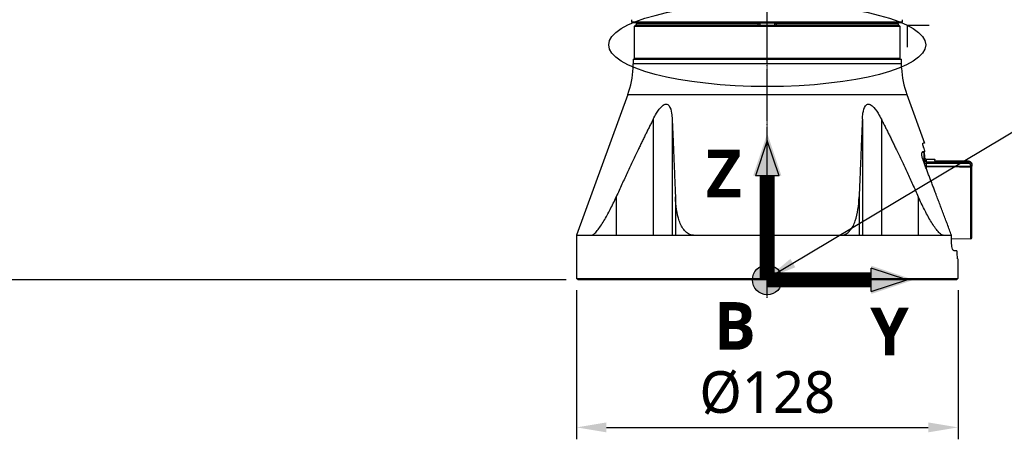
# Model space of a CAD drawing. Header units: millimetres. Extents: x 0 to 3390, y 0 to 1680.
# Tile 80 of 194: x 881 to 1212, y 362 to 503. Entities that reach past the tile are written whole.
import ezdxf

# ---------------------------------------------------------------- set-up
doc = ezdxf.new("R2010")
doc.units = ezdxf.units.MM
doc.header["$LTSCALE"] = 0.2
doc.linetypes.add('CENTER2', pattern=[1.125, 0.75, -0.125, 0.125, -0.125])
for name, color, linetype in [('02_Center Line', 1, 'CENTER2'), ('07_Special Line2', 76, 'Continuous'), ('12_Before Rev.Num.', 5, 'Continuous'), ('13_After Rev.Num.', 6, 'Continuous')]:
    doc.layers.add(name, color=color, linetype=linetype)
doc.layers.add('14_Mark', color=7, linetype='Continuous', true_color=0xe03c31)
doc.styles.add('Rainbow-4.0 Style', font='malgunsl.ttf')
doc.styles.add('Rainbow-5.0 Style', font='malgunsl.ttf')
doc.dimstyles.new('Rainbow-4.0 Style', dxfattribs={"dimtxt": 3.5, "dimasz": 2.5, "dimexe": 1, "dimexo": 1, "dimgap": 1, "dimtad": 1, "dimdsep": 46, "dimtxsty": 'Rainbow-4.0 Style', "dimcen": 0, "dimclrd": 251, "dimclre": 251, "dimclrt": 7, "dimazin": 3, "dimtp": 0.1, "dimtm": 0.1, "dimtfac": 0.61, "dimtmove": 0, "dimatfit": 3, "dimfxl": 1, "dimlwd": -1, "dimlwe": -1, "dimarcsym": 1})

# ---------------------------------------------------------------- blocks, each defined once
blk = doc.blocks.new('A$Cbf9293de')
for p, q in [((-45.4, 86.5), (-45.4, 87.3)), ((45.4, 86.5), (-45.4, 86.5)), ((-45.2, 86.3), (-45.4, 86.5)), ((-45.2, 86.3), (45.2, 86.3)), ((-39.05, 85.9), (-39.08, 86.3)), ((-37.38, 85.9), (-37.41, 86.3)), ((-32.16, 85.9), (-32.12, 86.3)), ((-30.95, 85.9), (-30.99, 86.3)), ((-29.8, 86.3), (-30, 86.1)), ((-26.41, 86.1), (-30, 86.1)), ((-30, 85.9), (-30, 86.1)), ((-26.39, 85.9), (-26.43, 86.3)), ((-21.17, 85.9), (-21.14, 86.3)), ((-9.05, 86.1), (-21.16, 86.1)), ((-9.04, 85.9), (-9.07, 86.3)), ((-3.81, 85.9), (-3.78, 86.3)), ((10.03, 86.1), (-3.8, 86.1)), ((10.04, 85.9), (10.01, 86.3)), ((15.26, 85.9), (15.3, 86.3)), ((25.72, 86.1), (15.28, 86.1)), ((25.73, 85.9), (25.7, 86.3)), ((30.95, 85.9), (30.99, 86.3)), ((32.16, 85.9), (32.12, 86.3)), ((33.83, 85.9), (33.79, 86.3)), ((39.05, 85.9), (39.08, 86.3)), ((45.2, 86.3), (45.4, 86.5)), ((45.4, 86.5), (45.4, 87.3)), ((-44.5, 85.1), (-44.3, 85.3)), ((-44.5, 74.3), (-44.5, 85.1)), ((-44.5, 85.1), (44.5, 85.1)), ((44.3, 85.3), (-44.3, 85.3)), ((-44.3, 85.3), (-44.3, 85.3)), ((-2.5, 85.9), (-44, 85.9)), ((-44, 85.9), (-44, 85.3)), ((-3.03, 85.3), (-3.03, 85.9)), ((-2.5, 85.9), (-2.5, 85.3)), ((44, 85.9), (2.5, 85.9)), ((2.5, 85.3), (2.5, 85.9)), ((3.03, 85.9), (3.03, 85.3)), ((44, 85.3), (44, 85.9)), ((44.3, 85.3), (44.3, 85.3)), ((44.3, 85.3), (44.5, 85.1)), ((44.5, 85.1), (44.5, 74.3)), ((-44.99, 74.1), (44.99, 74.1)), ((-44.99, 74.1), (-44.99, 72.49)), ((44.5, 74.3), (-44.5, 74.3)), ((-44.3, 74.1), (-44.5, 74.3)), ((-44.3, 74.1), (-44.3, 74.1)), ((44.5, 74.3), (44.3, 74.1)), ((44.3, 74.1), (44.3, 74.1)), ((44.99, 72.49), (44.99, 74.1)), ((-45.04, 71), (-45.03, 71)), ((44.99, 72.49), (-44.99, 72.49)), ((45.04, 71), (45.03, 71)), ((-46.81, 62.23), (-64, 15)), ((-46.81, 62.23), (46.81, 62.23)), ((46.81, 62.23), (52.75, 45.9)), ((-38.28, 53.9), (-38.28, 15)), ((-31.92, 53.9), (-31.92, 15)), ((31.92, 53.9), (31.92, 15)), ((38.28, 53.9), (38.28, 15)), ((52.75, 45.9), (52.26, 45.9)), ((51.99, 42.85), (52.55, 42.85)), ((52.65, 42.9), (52.11, 42.9)), ((52.4, 39.85), (52.55, 39.85)), ((52.55, 42.85), (52.55, 39.47)), ((52.55, 39.85), (52.8, 39.85)), ((52.8, 38.81), (52.8, 42.6)), ((52.8, 41.9), (52.8, 41.9)), ((53.3, 40.45), (53.3, 38.2)), ((53.3, 40.45), (56.17, 40.45)), ((56.3, 39.86), (56.17, 40.45)), ((56.38, 39.87), (56.27, 40.37)), ((67.5, 39.86), (56.3, 39.86)), ((56.32, 39.87), (67.5, 39.87)), ((67.5, 39.17), (67.5, 39.87)), ((52.8, 39.17), (67.5, 39.17)), ((53.3, 39.64), (67.5, 39.64)), ((53.3, 38.2), (68.2, 38.11)), ((53.3, 37.92), (53.3, 38.2)), ((53.3, 38.2), (53.3, 38.2)), ((53.3, 37.92), (53.3, 37.51)), ((68.7, 38.42), (68.2, 38.42)), ((68.2, 38.11), (68.2, 38.42)), ((68.2, 38.11), (68.7, 38.11)), ((68.2, 38.11), (68.2, 37.84)), ((68.2, 37.84), (68.2, 13.73)), ((68.5, 39.09), (68.5, 39.09)), ((68.68, 38.61), (68.68, 38.61)), ((68.7, 38.61), (68.7, 38.11)), ((68.7, 14.23), (68.7, 37.38)), ((-50.68, 27.86), (-50.68, 15)), ((-30.83, 27.86), (-30.83, 15)), ((30.83, 27.86), (30.83, 15)), ((50.68, 27.86), (50.68, 15)), ((-64, 15), (61.82, 15)), ((-64, 15), (-64, 0.5)), ((61.82, 12.8), (61.82, 15)), ((68.2, 13.73), (61.82, 13.7)), ((62.55, 9.8), (63.57, 9.8)), ((63.9, 7), (64, 7)), ((64, 7), (64, 0.5)), ((-64, 0.5), (64, 0.5)), ((-63.5, 0), (-64, 0.5)), ((63.5, 0), (-63.5, 0)), ((63.5, 0), (64, 0.5))]:
    blk.add_line(p, q)
for centre, radius, start, end in [((-75, 72.49), 30, 340, 357.1495), ((75, 72.49), 30, 182.8505, 200), ((52.55, 42.6), 0.25, 0, 90), ((53.3, 40.95), 0.5, 180, 270), ((68.2, 14.23), 0.5, 270.3, 0)]:
    blk.add_arc(centre, radius, start, end)
for centre, major_axis, ratio, start_param, end_param in [((53.3, 40.11), (-0.5, 0), 0.942375, 0, 1.570796), ((53.3, 38.2), (-0.001, -0.3), 0.005236, 4.712411, 5.858953), ((68.2, 37.38), (0.5, 0), 0.910228, 0, 1.56556)]:
    blk.add_ellipse(centre, major_axis=major_axis, ratio=ratio, start_param=start_param, end_param=end_param)
for points in [[(-45.03, 71), (-45, 71.53), (-44.99, 72.02), (-44.99, 72.49)], [(45.03, 71), (45.01, 71.48), (44.99, 71.98), (44.99, 72.49)], [(68.2, 37.84), (63.23, 37.86), (58.27, 37.89), (53.3, 37.92)]]:
    blk.add_open_spline(points, degree=3)
for points, knots in [([(-38.28, 53.9), (-37.93, 54.59), (-37.56, 55.26), (-36.62, 56.79), (-35.91, 57.79), (-34.99, 58.55), (-34.78, 58.7), (-34.35, 58.91), (-34.13, 58.96), (-33.75, 58.96), (-33.56, 58.91), (-33.22, 58.7), (-33.07, 58.55), (-32.5, 57.79), (-32.25, 56.79), (-32.01, 55.26), (-31.95, 54.59), (-31.92, 53.9)], [5.94731, 5.94731, 5.94731, 5.94731, 6.173452, 6.173452, 6.488343, 6.488343, 6.569799, 6.569799, 6.651255, 6.651255, 6.732711, 6.732711, 6.814167, 6.814167, 7.129058, 7.129058, 7.355201, 7.355201, 7.355201, 7.355201]), ([(31.92, 53.9), (31.95, 54.59), (32.01, 55.26), (32.25, 56.79), (32.5, 57.79), (33.07, 58.55), (33.22, 58.7), (33.56, 58.91), (33.75, 58.96), (34.13, 58.96), (34.35, 58.91), (34.78, 58.7), (34.99, 58.55), (35.91, 57.79), (36.62, 56.79), (37.56, 55.26), (37.93, 54.59), (38.28, 53.9)], [5.94731, 5.94731, 5.94731, 5.94731, 6.173452, 6.173452, 6.488343, 6.488343, 6.569799, 6.569799, 6.651255, 6.651255, 6.732711, 6.732711, 6.814167, 6.814167, 7.129058, 7.129058, 7.355201, 7.355201, 7.355201, 7.355201]), ([(52.5, 44.3), (52.47, 44.4), (52.44, 44.5), (52.33, 44.88), (52.27, 45.13), (52.21, 45.51), (52.19, 45.67), (52.2, 45.86), (52.23, 45.9), (52.26, 45.9)], [0.7858209, 0.7858209, 0.7858209, 0.7858209, 0.818453, 0.818453, 0.907931, 0.907931, 0.9932976, 0.9932976, 1.0673989, 1.0673989, 1.0673989, 1.0673989]), ([(52.5, 44.3), (52.53, 44.2), (52.56, 44.11), (52.65, 43.78), (52.7, 43.56), (52.75, 43.22), (52.76, 43.08), (52.72, 42.93), (52.69, 42.9), (52.65, 42.9)], [0.0496334, 0.0496334, 0.0496334, 0.0496334, 0.0785278, 0.0785278, 0.1570556, 0.1570556, 0.2339581, 0.2339581, 0.2951895, 0.2951895, 0.2951895, 0.2951895]), ([(52.38, 39.9), (52.34, 40.01), (52.3, 40.12), (52.14, 40.59), (52.03, 40.97), (51.88, 41.67), (51.84, 41.98), (51.84, 42.46), (51.87, 42.66), (51.97, 42.86), (52.04, 42.9), (52.11, 42.9)], [0.9313581, 0.9313581, 0.9313581, 0.9313581, 0.9657055, 0.9657055, 1.0799232, 1.0799232, 1.194141, 1.194141, 1.3075758, 1.3075758, 1.3935784, 1.3935784, 1.3935784, 1.3935784]), ([(52.8, 41.9), (52.8, 41.78), (52.8, 41.67), (52.8, 41.47), (52.8, 41.39), (52.8, 41.33)], [0, 0, 0, 0, 0.0495129, 0.0495129, 0.1012442, 0.1012442, 0.1012442, 0.1012442]), ([(52.8, 41.87), (52.8, 41.77), (52.8, 41.67), (52.8, 41.48), (52.8, 41.4), (52.8, 41.34)], [0.00309239, 0.00309239, 0.00309239, 0.00309239, 0.04848386, 0.04848386, 0.09896851, 0.09896851, 0.09896851, 0.09896851]), ([(56.17, 40.45), (56.18, 40.45), (56.19, 40.45), (56.22, 40.44), (56.23, 40.44), (56.24, 40.42), (56.25, 40.42), (56.26, 40.4), (56.27, 40.39), (56.27, 40.37), (56.27, 40.37), (56.27, 40.37)], [0, 0, 0, 0, 0.00319076, 0.00319076, 0.00644344, 0.00644344, 0.0096939, 0.0096939, 0.01294444, 0.01294444, 0.01355583, 0.01355583, 0.01355583, 0.01355583]), ([(56.3, 39.86), (56.3, 39.86), (56.3, 39.86), (56.31, 39.87), (56.32, 39.87), (56.32, 39.87)], [-0.016686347, -0.016686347, -0.016686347, -0.016686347, -0.015875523, -0.015875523, -0.012771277, -0.012771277, -0.012771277, -0.012771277]), ([(67.5, 39.87), (67.62, 39.87), (67.75, 39.85), (67.98, 39.77), (68.1, 39.71), (68.3, 39.56), (68.39, 39.46), (68.54, 39.25), (68.6, 39.13), (68.66, 38.95), (68.67, 38.9), (68.68, 38.84)], [0, 0, 0, 0, 0.0366318, 0.0366318, 0.0744159, 0.0744159, 0.1126989, 0.1126989, 0.1523139, 0.1523139, 0.1692651, 0.1692651, 0.1692651, 0.1692651]), ([(67.5, 39.87), (67.62, 39.87), (67.75, 39.85), (67.99, 39.77), (68.1, 39.71), (68.3, 39.55), (68.39, 39.46), (68.54, 39.25), (68.6, 39.12), (68.68, 38.87), (68.7, 38.74), (68.7, 38.61)], [0, 0, 0, 0, 0.0372328, 0.0372328, 0.0749105, 0.0749105, 0.1132992, 0.1132992, 0.153079, 0.153079, 0.1918814, 0.1918814, 0.1918814, 0.1918814]), ([(67.5, 39.86), (67.66, 39.86), (67.82, 39.83), (67.97, 39.76), (68.12, 39.7), (68.25, 39.6), (68.36, 39.49), (68.47, 39.37), (68.55, 39.23), (68.61, 39.08), (68.67, 38.93), (68.7, 38.77), (68.7, 38.61)], [-1, -1, -1, -1, -0.75, -0.75, -0.75, -0.5, -0.5, -0.5, -0.25, -0.25, -0.25, 0, 0, 0, 0]), ([(53.3, 38.2), (53.23, 38.2), (53.15, 38.2), (53.09, 38.21), (53.07, 38.21), (53.05, 38.21), (53.03, 38.22)], [-1, -1, -1, -1, -0.75, -0.75, -0.75, -0.659867, -0.659867, -0.659867, -0.659867]), ([(53.3, 37.92), (53.26, 37.92), (53.21, 37.93), (53.15, 37.94), (53.13, 37.95)], [0, 0, 0, 0, 0.01020783, 0.01703344, 0.01703344, 0.01703344, 0.01703344]), ([(67.5, 39.64), (67.54, 39.64), (67.62, 39.64), (67.74, 39.61), (67.86, 39.59), (67.94, 39.55), (67.97, 39.54), (67.99, 39.53), (68.06, 39.5), (68.1, 39.48), (68.2, 39.42), (68.29, 39.35), (68.36, 39.27), (68.49, 39.13), (68.57, 38.99), (68.61, 38.87), (68.73, 38.59), (68.7, 38.43), (68.7, 38.42)], [-1, -1, -1, -1, -0.875, -0.875, -0.875, -0.7531665, -0.7531665, -0.7531665, -0.6774673, -0.6774673, -0.6774673, -0.5, -0.5, -0.5, -0.3512367, -0.3512367, -0.3512367, -0.0000001, -0.0000001, -0.0000001, -0.0000001]), ([(67.5, 39.17), (67.52, 39.17), (67.58, 39.16), (67.65, 39.15), (67.72, 39.13), (67.77, 39.1), (67.82, 39.08), (67.88, 39.04), (67.93, 39), (67.99, 38.94), (68.05, 38.87), (68.09, 38.81), (68.12, 38.75), (68.15, 38.7), (68.17, 38.64), (68.18, 38.57), (68.2, 38.5), (68.2, 38.44), (68.2, 38.42)], [0, 0, 0, 0, 0.0074476, 0.0168053, 0.0221929, 0.0280387, 0.033538, 0.0387033, 0.0480235, 0.0559998, 0.0639175, 0.0733644, 0.0786622, 0.0843356, 0.0905816, 0.0962476, 0.1057698, 0.1128351, 0.1128351, 0.1128351, 0.1128351]), ([(68.7, 37.38), (68.7, 37.44), (68.7, 37.55), (68.7, 37.68), (68.7, 37.68), (68.7, 37.68), (68.7, 37.68), (68.7, 37.68), (68.7, 37.74), (68.7, 37.88), (68.7, 37.94), (68.7, 38.01), (68.7, 38.11)], [0, 0, 0, 0, 0.499965, 0.499965, 0.499965, 0.500055, 0.500055, 0.500055, 0.75, 0.75, 0.75, 1, 1, 1, 1]), ([(-59.03, 15), (-58.78, 15), (-58.46, 15.15), (-57.76, 15.71), (-57.39, 16.11), (-56.31, 17.41), (-55.54, 18.57), (-54.06, 21.04), (-53.34, 22.37), (-52.02, 24.95), (-51.34, 26.38), (-50.68, 27.86)], [-3.409345, -3.409345, -3.409345, -3.409345, -3.216288, -3.216288, -3.023232, -3.023232, -2.605504, -2.605504, -2.187775, -2.187775, -1.726801, -1.726801, -1.726801, -1.726801]), ([(-24.74, 15), (-25.33, 15), (-25.92, 15.15), (-26.96, 15.71), (-27.4, 16.11), (-28.54, 17.41), (-29.11, 18.57), (-29.96, 21.04), (-30.25, 22.37), (-30.65, 24.95), (-30.78, 26.38), (-30.83, 27.86)], [3.409345, 3.409345, 3.409345, 3.409345, 3.602401, 3.602401, 3.795458, 3.795458, 4.213186, 4.213186, 4.630915, 4.630915, 5.091889, 5.091889, 5.091889, 5.091889]), ([(24.74, 15), (25.33, 15), (25.92, 15.15), (26.96, 15.71), (27.4, 16.11), (28.54, 17.41), (29.11, 18.57), (29.96, 21.04), (30.25, 22.37), (30.65, 24.95), (30.78, 26.38), (30.83, 27.86)], [-3.409345, -3.409345, -3.409345, -3.409345, -3.216288, -3.216288, -3.023232, -3.023232, -2.605504, -2.605504, -2.187775, -2.187775, -1.726801, -1.726801, -1.726801, -1.726801]), ([(59.03, 15), (58.78, 15), (58.46, 15.15), (57.76, 15.71), (57.39, 16.11), (56.31, 17.41), (55.54, 18.57), (54.06, 21.04), (53.34, 22.37), (52.02, 24.95), (51.34, 26.38), (50.68, 27.86)], [3.409345, 3.409345, 3.409345, 3.409345, 3.602401, 3.602401, 3.795458, 3.795458, 4.213186, 4.213186, 4.630915, 4.630915, 5.091889, 5.091889, 5.091889, 5.091889]), ([(62.55, 9.8), (62.47, 9.8), (62.38, 9.88), (62.2, 10.19), (62.12, 10.42), (61.98, 10.95), (61.92, 11.29), (61.84, 12.02), (61.82, 12.42), (61.82, 12.8)], [1.3710755, 1.3710755, 1.3710755, 1.3710755, 1.4873364, 1.4873364, 1.6035972, 1.6035972, 1.7165402, 1.7165402, 1.8294832, 1.8294832, 1.8294832, 1.8294832]), ([(63.77, 8.4), (63.77, 8.46), (63.76, 8.51), (63.75, 8.81), (63.74, 9.04), (63.71, 9.39), (63.68, 9.55), (63.63, 9.75), (63.6, 9.8), (63.57, 9.8)], [-1.1507597, -1.1507597, -1.1507597, -1.1507597, -1.1342167, -1.1342167, -1.058911, -1.058911, -0.9831448, -0.9831448, -0.9073786, -0.9073786, -0.9073786, -0.9073786]), ([(63.9, 7), (63.89, 7), (63.87, 7.05), (63.84, 7.25), (63.82, 7.41), (63.79, 7.76), (63.78, 7.99), (63.77, 8.29), (63.77, 8.34), (63.77, 8.4)], [0.301491, 0.301491, 0.301491, 0.301491, 0.3770069, 0.3770069, 0.4525228, 0.4525228, 0.5278645, 0.5278645, 0.5444418, 0.5444418, 0.5444418, 0.5444418])]:
    blk.add_open_spline(points, degree=3, knots=knots)
for points, weights in [([(-38.28, 53.9), (-43.94, 42.83), (-50.68, 27.86)], [1.00850206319, 1.01499787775, 1.00826501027]), ([(-31.92, 53.9), (-31.42, 42.83), (-30.83, 27.86)], [1.00850206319, 1.01499787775, 1.00826501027]), ([(31.92, 53.9), (31.42, 42.83), (30.83, 27.86)], [1.00850206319, 1.01499787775, 1.00826501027]), ([(38.28, 53.9), (43.94, 42.83), (50.68, 27.86)], [1.00850206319, 1.01499787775, 1.00826501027]), ([(61.82, 15), (56.74, 28.48), (52.38, 39.9)], [1.00156864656, 1.00791722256, 1.00791891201])]:
    blk.add_rational_spline(points, weights, degree=2)
at = {"layer": '02_Center Line'}
blk.add_line((0, -6), (0, 210.78), dxfattribs=at)
blk = doc.blocks.new('*D152')
at = {"color": 251, "linetype": 'ByBlock', "transparency": 16777216}
for p, q in [((945.36, 560.64), (863.13, 560.64)), ((867.13, 425.34), (867.13, 550.64)), ((1064.5, 415.34), (863.13, 415.34))]:
    blk.add_line(p, q, dxfattribs=at)
at = {"color": 251, "transparency": 16777216}
for points in [[(865.46, 550.64), (868.79, 550.64), (867.13, 560.64)], [(865.46, 425.34), (868.79, 425.34), (867.13, 415.34)]]:
    blk.add_solid(points, dxfattribs=at)
at = {"layer": 'Defpoints', "color": 0, "transparency": 16777216}
for p in [(867.13, 560.64), (949.36, 560.64), (1068.5, 415.34)]:
    blk.add_point(p, dxfattribs=at)
at = {"color": 7, "transparency": 16777216, "insert": (855.85, 487.99), "char_height": 14, "attachment_point": 5, "rotation": 90, "style": 'Rainbow-4.0 Style'}
blk.add_mtext('145.3', dxfattribs=at)
blk = doc.blocks.new('*D162')
at = {"color": 251, "linetype": 'ByBlock', "transparency": 16777216}
for p, q in [((1068, 411.84), (1068, 361.82)), ((1196, 411.84), (1196, 361.82)), ((1078, 365.82), (1186, 365.82))]:
    blk.add_line(p, q, dxfattribs=at)
at = {"color": 251, "transparency": 16777216}
for points in [[(1078, 367.49), (1078, 364.16), (1068, 365.82)], [(1186, 367.49), (1186, 364.16), (1196, 365.82)]]:
    blk.add_solid(points, dxfattribs=at)
at = {"layer": 'Defpoints', "color": 0, "transparency": 16777216}
for p in [(1068, 415.84), (1196, 415.84), (1196, 365.82)]:
    blk.add_point(p, dxfattribs=at)
at = {"color": 7, "transparency": 16777216, "insert": (1132, 377.37), "char_height": 14, "attachment_point": 5, "style": 'Rainbow-4.0 Style'}
blk.add_mtext('%%c128', dxfattribs=at)
blk = doc.blocks.new('A$C19ebd0c3_1234')
for q in [(46.93, -0.78), (54.3, 6.59)]:
    blk.add_line((46.93, 6.59), q)
blk.add_ellipse((0, 0), major_axis=(53.19, 0), ratio=0.263273)
blk = doc.blocks.new('A$Cc30e0e7f')
at = {"layer": '07_Special Line2'}
blk.add_hatch(color=256, dxfattribs=at).paths.add_polyline_path([(49.16, 0), (34.9, 4.75), (34.9, -4.75)])
at = {"layer": '12_Before Rev.Num.'}
blk.add_hatch(color=256, dxfattribs=at).paths.add_polyline_path([(0, 49.16), (-4.75, 34.9), (4.75, 34.9)])
at = {"layer": '14_Mark'}
h = blk.add_hatch(color=256, dxfattribs=at)
h.dxf.hatch_style = 1
h.paths.add_polyline_path([(5, 0, 1), (-5, 0, 1)])
at = {"layer": '07_Special Line2'}
for p, q in [((34.9, -3.96), (34.9, 3.96)), ((46.78, 0), (34.9, 3.96)), ((34.9, -3.96), (46.78, 0))]:
    blk.add_line(p, q, dxfattribs=at)
at = {"layer": '07_Special Line2', "const_width": 5}
blk.add_lwpolyline([(34.9, 0), (0, 0)], dxfattribs=at)
at = {"layer": '12_Before Rev.Num.'}
for p, q in [((0, 46.78), (-3.96, 34.9)), ((3.96, 34.9), (0, 46.78)), ((3.96, 34.9), (-3.96, 34.9))]:
    blk.add_line(p, q, dxfattribs=at)
at = {"layer": '12_Before Rev.Num.', "const_width": 5}
blk.add_lwpolyline([(0, 34.9), (0, 0)], dxfattribs=at)
at = {"layer": '14_Mark'}
blk.add_circle((0, 0), 5, dxfattribs=at)
at = {"layer": '07_Special Line2', "insert": (34.53, -17.31), "char_height": 16, "attachment_point": 4, "style": 'Rainbow-5.0 Style'}
blk.add_mtext('{\\fMalgun Gothic Semilight|b1|i0|c129|p50;Y}', dxfattribs=at)
at = {"layer": '12_Before Rev.Num.', "insert": (-20.59, 35.73), "char_height": 16, "attachment_point": 4, "style": 'Rainbow-5.0 Style'}
blk.add_mtext('{\\fMalgun Gothic Semilight|b1|i0|c129|p50;Z}', dxfattribs=at)
at = {"layer": '14_Mark', "insert": (-17.84, -15.46), "char_height": 16, "attachment_point": 4, "style": 'Rainbow-5.0 Style'}
blk.add_mtext('{\\fMalgun Gothic Semilight|b1|i0|c129|p50;B}', dxfattribs=at)

msp = doc.modelspace()

# ---------------------------------------------------------------- block references
for name in ['A$Cbf9293de', 'A$Cc30e0e7f']:
    msp.add_blockref(name, (1131.996, 415.338))
at = {"layer": '13_After Rev.Num.'}
msp.add_blockref('A$C19ebd0c3_1234', (1131.996, 494.188), dxfattribs=at)

# ---------------------------------------------------------------- dimensions: what is measured, and where the dimension line sits
dim = msp.add_linear_dim(base=(867.127, 560.638), p1=(1068.496, 415.338), p2=(949.359, 560.638), angle=90, dimstyle='Rainbow-4.0 Style', override={"dimscale": 4})
dim.commit()
dim.dimension.update_dxf_attribs({"geometry": '*D152', "text_midpoint": (855.847, 487.988)})
dim = msp.add_linear_dim(base=(1195.996, 365.823), p1=(1067.996, 415.838), p2=(1195.996, 415.838), dimstyle='Rainbow-4.0 Style', override={"dimscale": 4, "dimpost": '%%c<>'})
dim.commit()
dim.dimension.update_dxf_attribs({"geometry": '*D162', "text_midpoint": (1131.996, 377.366)})

# ---------------------------------------------------------------- leaders
at = {"annotation_type": 0, "has_hookline": 1, "hookline_direction": 0}
msp.add_leader([(1131.996, 415.838), (1236.193, 478.026), (1246.193, 478.026)], dimstyle='Rainbow-4.0 Style', override={"dimscale": 4}, dxfattribs=at)

doc.saveas('drawing.dxf')
